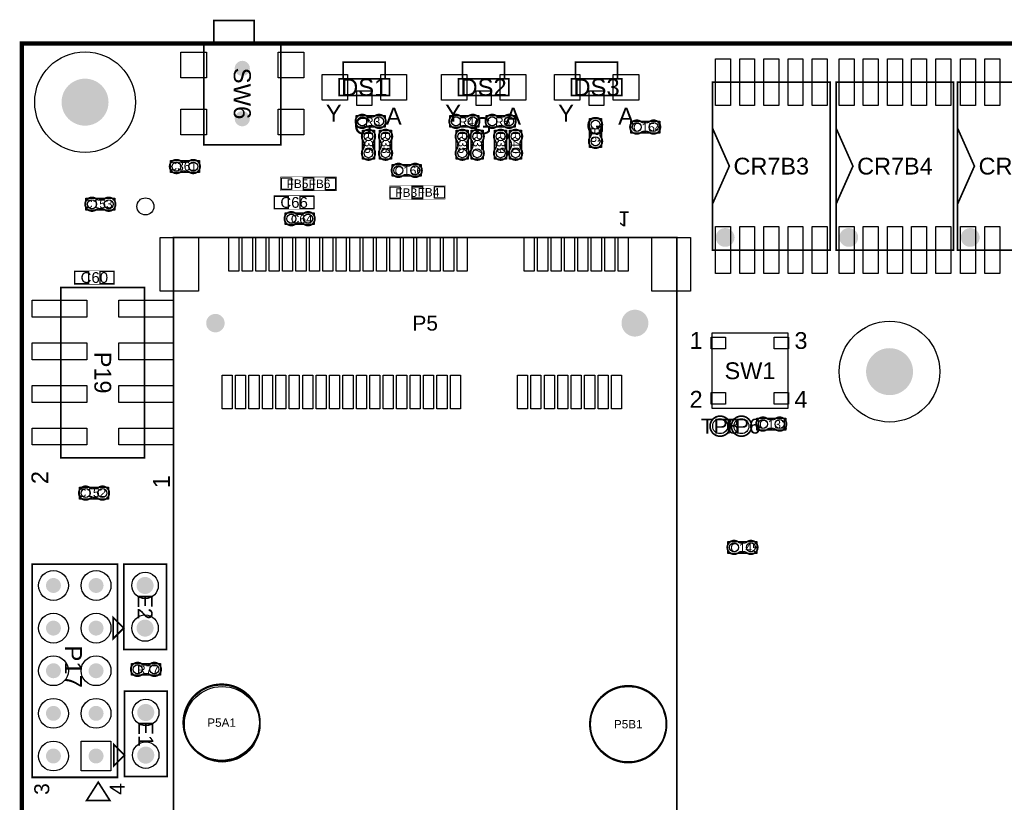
# Model space of a CAD drawing. Extents: x 0 to 140, y -5 to 98.
# Tile 2 of 6: x 0 to 59, y 47 to 93. Entities that reach past the tile are written whole.
import ezdxf
from ezdxf.enums import TextEntityAlignment as Align

# ---------------------------------------------------------------- set-up
doc = ezdxf.new("R2010")
doc.units = 0
doc.header["$MEASUREMENT"] = 0
for name, color, linetype in [('ASSEMBLY_OUTLINES_TOP', 102, 'CONTINUOUS'), ('ASSEMBLY_REF_DES_TOP', 10, 'CONTINUOUS'), ('BOARD_OUTLINE', 10, 'CONTINUOUS'), ('FIDUCIAL_PADS_TOP', 130, 'CONTINUOUS'), ('MOUNTING_HOLE_PADS_LAYER_5', 140, 'CONTINUOUS'), ('MOUNTING_HOLES_LAYER_TOP', 42, 'CONTINUOUS'), ('PART_HOLES_LAYER_TOP', 30, 'CONTINUOUS'), ('PART_PADS_LAYER_TOP', 140, 'CONTINUOUS'), ('PART_PADS_SMD_TOP', 140, 'CONTINUOUS')]:
    doc.layers.add(name, color=color, linetype=linetype)
doc.styles.add('ARIAL', font='arial.ttf')
doc.styles.add('VERIBEST_GERBER_0', font='arial.ttf')

msp = doc.modelspace()

# ---------------------------------------------------------------- linework, layer by layer
at = {"layer": 'ASSEMBLY_OUTLINES_TOP'}
for points, const_width in [([(11.44, 92.07), (11.44, 93.37), (13.84, 93.37), (13.84, 92.07)], 0.1), ([(10.84, 85.97), (10.84, 92.07), (15.44, 92.07), (15.44, 85.97)], 0.1), ([(19.155, 89.895), (19.155, 90.895), (21.655, 90.895), (21.655, 89.895)], 0.102), ([(26.267, 89.895), (26.267, 90.895), (28.767, 90.895), (28.767, 89.895)], 0.102), ([(32.998, 89.895), (32.998, 90.895), (35.498, 90.895), (35.498, 89.895)], 0.102), ([(18.905, 88.895), (18.905, 89.895), (21.905, 89.895), (21.905, 88.895)], 0.1016), ([(26.017, 88.895), (26.017, 89.895), (29.017, 89.895), (29.017, 88.895)], 0.1016), ([(32.748, 88.895), (32.748, 89.895), (35.748, 89.895), (35.748, 88.895)], 0.1016), ([(41.162, 79.696), (41.162, 89.696), (48.162, 89.696), (48.162, 79.696)], 0.1), ([(48.528, 79.696), (48.528, 89.696), (55.528, 89.696), (55.528, 79.696)], 0.1), ([(55.767, 79.696), (55.767, 89.696), (62.767, 89.696), (62.767, 79.696)], 0.1), ([(15.42724, 83.2396), (15.42724, 84.0524), (17.42876, 84.0524), (17.42876, 83.2396)], 0.0254), ([(16.74124, 83.2356), (16.74124, 84.0484), (18.74276, 84.0484), (18.74276, 83.2356)], 0.0254), ([(21.90724, 82.7106), (21.90724, 83.5234), (23.90876, 83.5234), (23.90876, 82.7106)], 0.0254), ([(23.23124, 82.7266), (23.23124, 83.5394), (25.23276, 83.5394), (25.23276, 82.7266)], 0.0254), ([(15.026088, 82.1246), (15.026088, 82.9374), (17.427912, 82.9374), (17.427912, 82.1246)], 0.0254), ([(9.038, 24.340978), (9.038, 80.440978), (39.038, 80.440978), (39.038, 24.340978)], 0.1), ([(3.123088, 77.6506), (3.123088, 78.4634), (5.524912, 78.4634), (5.524912, 77.6506)], 0.0254), ([(2.336, 67.31), (2.336, 77.47), (7.316, 77.47), (7.316, 67.31)], 0.1), ([(0.616, 48.28), (0.616, 60.98), (5.696, 60.98), (5.696, 48.28)], 0.1016), ([(6.076, 55.9), (6.076, 60.98), (8.616, 60.98), (8.616, 55.9)], 0.1016), ([(6.076, 57.17), (5.441, 56.535), (5.441, 57.805)], 0.1016), ([(6.116, 48.332), (6.116, 53.412), (8.656, 53.412), (8.656, 48.332)], 0.1016), ([(6.116, 49.602), (5.481, 48.967), (5.481, 50.237)], 0.1016), ([(3.856, 46.89), (4.556, 47.99), (5.256, 46.89)], 0.1016)]:
    msp.add_lwpolyline(points, close=True, dxfattribs=dict(at, const_width=const_width))
at = {"layer": 'ASSEMBLY_OUTLINES_TOP', "const_width": 0.1016}
for points in [[(20.684654, 87.092744), (20.905126, 87.092744), (20.905634, 87.092236, -0.088782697), (21.06159, 87.023656), (21.06032, 87.024672, 1.875349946), (21.061082, 87.69955), (21.060828, 87.699804, -0.088801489), (20.904872, 87.631224), (20.904364, 87.630716), (20.683892, 87.630716), (20.67932, 87.632494, -0.081091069), (20.532762, 87.685326, 2.020315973), (20.532508, 87.038896), (20.53327, 87.038134, -0.081091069), (20.679828, 87.090966)], [(26.272654, 87.092744), (26.493126, 87.092744), (26.493634, 87.092236, -0.088782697), (26.64959, 87.023656), (26.64832, 87.024672, 1.875349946), (26.649082, 87.69955), (26.648828, 87.699804, -0.088801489), (26.492872, 87.631224), (26.492364, 87.630716), (26.271892, 87.630716), (26.26732, 87.632494, -0.081091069), (26.120762, 87.685326, 2.020315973), (26.120508, 87.038896), (26.12127, 87.038134, -0.081091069), (26.267828, 87.090966)], [(28.431654, 87.092744), (28.652126, 87.092744), (28.652634, 87.092236, -0.088782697), (28.80859, 87.023656), (28.80732, 87.024672, 1.875349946), (28.808082, 87.69955), (28.807828, 87.699804, -0.088801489), (28.651872, 87.631224), (28.651364, 87.630716), (28.430892, 87.630716), (28.42632, 87.632494, -0.081091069), (28.279762, 87.685326, 2.020315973), (28.279508, 87.038896), (28.28027, 87.038134, -0.081091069), (28.426828, 87.090966)], [(33.918744, 86.775346), (33.918744, 86.554874), (33.918236, 86.554366, -0.088782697), (33.849656, 86.39841), (33.850672, 86.39968, 1.875349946), (34.52555, 86.398918), (34.525804, 86.399172, -0.088801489), (34.457224, 86.555128), (34.456716, 86.555636), (34.456716, 86.776108), (34.458494, 86.78068, -0.081091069), (34.511326, 86.927238, 2.020315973), (33.864896, 86.927492), (33.864134, 86.92673, -0.081091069), (33.916966, 86.780172)], [(37.046654, 86.753744), (37.267126, 86.753744), (37.267634, 86.753236, -0.088782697), (37.42359, 86.684656), (37.42232, 86.685672, 1.875349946), (37.423082, 87.36055), (37.422828, 87.360804, -0.088801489), (37.266872, 87.292224), (37.266364, 87.291716), (37.045892, 87.291716), (37.04132, 87.293494, -0.081091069), (36.894762, 87.346326, 2.020315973), (36.894508, 86.699896), (36.89527, 86.699134, -0.081091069), (37.041828, 86.751966)], [(20.929256, 85.864654), (20.929256, 86.085126), (20.929764, 86.085634, -0.088782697), (20.998344, 86.24159), (20.997328, 86.24032, 1.875349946), (20.32245, 86.241082), (20.322196, 86.240828, -0.088801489), (20.390776, 86.084872), (20.391284, 86.084364), (20.391284, 85.863892), (20.389506, 85.85932, -0.081091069), (20.336674, 85.712762, 2.020315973), (20.983104, 85.712508), (20.983866, 85.71327, -0.081091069), (20.931034, 85.859828)], [(21.945256, 85.864654), (21.945256, 86.085126), (21.945764, 86.085634, -0.088782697), (22.014344, 86.24159), (22.013328, 86.24032, 1.875349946), (21.33845, 86.241082), (21.338196, 86.240828, -0.088801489), (21.406776, 86.084872), (21.407284, 86.084364), (21.407284, 85.863892), (21.405506, 85.85932, -0.081091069), (21.352674, 85.712762, 2.020315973), (21.999104, 85.712508), (21.999866, 85.71327, -0.081091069), (21.947034, 85.859828)], [(26.517256, 85.864654), (26.517256, 86.085126), (26.517764, 86.085634, -0.088782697), (26.586344, 86.24159), (26.585328, 86.24032, 1.875349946), (25.91045, 86.241082), (25.910196, 86.240828, -0.088801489), (25.978776, 86.084872), (25.979284, 86.084364), (25.979284, 85.863892), (25.977506, 85.85932, -0.081091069), (25.924674, 85.712762, 2.020315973), (26.571104, 85.712508), (26.571866, 85.71327, -0.081091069), (26.519034, 85.859828)], [(27.406256, 85.864654), (27.406256, 86.085126), (27.406764, 86.085634, -0.088782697), (27.475344, 86.24159), (27.474328, 86.24032, 1.875349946), (26.79945, 86.241082), (26.799196, 86.240828, -0.088801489), (26.867776, 86.084872), (26.868284, 86.084364), (26.868284, 85.863892), (26.866506, 85.85932, -0.081091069), (26.813674, 85.712762, 2.020315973), (27.460104, 85.712508), (27.460866, 85.71327, -0.081091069), (27.408034, 85.859828)], [(28.803256, 85.864654), (28.803256, 86.085126), (28.803764, 86.085634, -0.088782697), (28.872344, 86.24159), (28.871328, 86.24032, 1.875349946), (28.19645, 86.241082), (28.196196, 86.240828, -0.088801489), (28.264776, 86.084872), (28.265284, 86.084364), (28.265284, 85.863892), (28.263506, 85.85932, -0.081091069), (28.210674, 85.712762, 2.020315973), (28.857104, 85.712508), (28.857866, 85.71327, -0.081091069), (28.805034, 85.859828)], [(29.692256, 85.864654), (29.692256, 86.085126), (29.692764, 86.085634, -0.088782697), (29.761344, 86.24159), (29.760328, 86.24032, 1.875349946), (29.08545, 86.241082), (29.085196, 86.240828, -0.088801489), (29.153776, 86.084872), (29.154284, 86.084364), (29.154284, 85.863892), (29.152506, 85.85932, -0.081091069), (29.099674, 85.712762, 2.020315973), (29.746104, 85.712508), (29.746866, 85.71327, -0.081091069), (29.694034, 85.859828)], [(9.818346, 84.940256), (9.597874, 84.940256), (9.597366, 84.940764, -0.088782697), (9.44141, 85.009344), (9.44268, 85.008328, 1.875349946), (9.441918, 84.33345), (9.442172, 84.333196, -0.088801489), (9.598128, 84.401776), (9.598636, 84.402284), (9.819108, 84.402284), (9.82368, 84.400506, -0.081091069), (9.970238, 84.347674, 2.020315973), (9.970492, 84.994104), (9.96973, 84.994866, -0.081091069), (9.823172, 84.942034)], [(22.838654, 84.173744), (23.059126, 84.173744), (23.059634, 84.173236, -0.088782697), (23.21559, 84.104656), (23.21432, 84.105672, 1.875349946), (23.215082, 84.78055), (23.214828, 84.780804, -0.088801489), (23.058872, 84.712224), (23.058364, 84.711716), (22.837892, 84.711716), (22.83332, 84.713494, -0.081091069), (22.686762, 84.766326, 2.020315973), (22.686508, 84.119896), (22.68727, 84.119134, -0.081091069), (22.833828, 84.171966)], [(4.783346, 82.694256), (4.562874, 82.694256), (4.562366, 82.694764, -0.088782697), (4.40641, 82.763344), (4.40768, 82.762328, 1.875349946), (4.406918, 82.08745), (4.407172, 82.087196, -0.088801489), (4.563128, 82.155776), (4.563636, 82.156284), (4.784108, 82.156284), (4.78868, 82.154506, -0.081091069), (4.935238, 82.101674, 2.020315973), (4.935492, 82.748104), (4.93473, 82.748866, -0.081091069), (4.788172, 82.696034)], [(16.456654, 81.294744), (16.677126, 81.294744), (16.677634, 81.294236, -0.088782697), (16.83359, 81.225656), (16.83232, 81.226672, 1.875349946), (16.833082, 81.90155), (16.832828, 81.901804, -0.088801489), (16.676872, 81.833224), (16.676364, 81.832716), (16.455892, 81.832716), (16.45132, 81.834494, -0.081091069), (16.304762, 81.887326, 2.020315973), (16.304508, 81.240896), (16.30527, 81.240134, -0.081091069), (16.451828, 81.292966)], [(44.560654, 69.058744), (44.781126, 69.058744), (44.781634, 69.058236, -0.088782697), (44.93759, 68.989656), (44.93632, 68.990672, 1.875349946), (44.937082, 69.66555), (44.936828, 69.665804, -0.088801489), (44.780872, 69.597224), (44.780364, 69.596716), (44.559892, 69.596716), (44.55532, 69.598494, -0.081091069), (44.408762, 69.651326, 2.020315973), (44.408508, 69.004896), (44.40927, 69.004134, -0.081091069), (44.555828, 69.056966)], [(4.407346, 65.484256), (4.186874, 65.484256), (4.186366, 65.484764, -0.088782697), (4.03041, 65.553344), (4.03168, 65.552328, 1.875349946), (4.030918, 64.87745), (4.031172, 64.877196, -0.088801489), (4.187128, 64.945776), (4.187636, 64.946284), (4.408108, 64.946284), (4.41268, 64.944506, -0.081091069), (4.559238, 64.891674, 2.020315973), (4.559492, 65.538104), (4.55873, 65.538866, -0.081091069), (4.412172, 65.486034)], [(42.843654, 61.709744), (43.064126, 61.709744), (43.064634, 61.709236, -0.088782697), (43.22059, 61.640656), (43.21932, 61.641672, 1.875349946), (43.220082, 62.31655), (43.219828, 62.316804, -0.088801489), (43.063872, 62.248224), (43.063364, 62.247716), (42.842892, 62.247716), (42.83832, 62.249494, -0.081091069), (42.691762, 62.302326, 2.020315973), (42.691508, 61.655896), (42.69227, 61.655134, -0.081091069), (42.838828, 61.707966)], [(7.297654, 54.441744), (7.518126, 54.441744), (7.518634, 54.441236, -0.088782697), (7.67459, 54.372656), (7.67332, 54.373672, 1.875349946), (7.674082, 55.04855), (7.673828, 55.048804, -0.088801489), (7.517872, 54.980224), (7.517364, 54.979716), (7.296892, 54.979716), (7.29232, 54.981494, -0.081091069), (7.145762, 55.034326, 2.020315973), (7.145508, 54.387896), (7.14627, 54.387134, -0.081091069), (7.292828, 54.439966)]]:
    msp.add_lwpolyline(points, format="xyb", dxfattribs=at)
at = {"layer": 'ASSEMBLY_OUTLINES_TOP'}
for points in [[(19.9224, 87.0074), (19.9224, 87.7186), (21.6496, 87.7186), (21.6496, 87.0074)], [(25.5104, 87.0074), (25.5104, 87.7186), (27.2376, 87.7186), (27.2376, 87.0074)], [(27.6694, 87.0074), (27.6694, 87.7186), (29.3966, 87.7186), (29.3966, 87.0074)], [(33.8334, 85.8104), (33.8334, 87.5376), (34.5446, 87.5376), (34.5446, 85.8104)], [(36.2844, 86.6684), (36.2844, 87.3796), (38.0116, 87.3796), (38.0116, 86.6684)], [(20.3034, 85.1024), (20.3034, 86.8296), (21.0146, 86.8296), (21.0146, 85.1024)], [(21.3194, 85.1024), (21.3194, 86.8296), (22.0306, 86.8296), (22.0306, 85.1024)], [(25.8914, 85.1024), (25.8914, 86.8296), (26.6026, 86.8296), (26.6026, 85.1024)], [(26.7804, 85.1024), (26.7804, 86.8296), (27.4916, 86.8296), (27.4916, 85.1024)], [(28.1774, 85.1024), (28.1774, 86.8296), (28.8886, 86.8296), (28.8886, 85.1024)], [(29.0664, 85.1024), (29.0664, 86.8296), (29.7776, 86.8296), (29.7776, 85.1024)], [(8.8534, 84.3144), (8.8534, 85.0256), (10.5806, 85.0256), (10.5806, 84.3144)], [(22.0764, 84.0884), (22.0764, 84.7996), (23.8036, 84.7996), (23.8036, 84.0884)], [(3.8184, 82.0684), (3.8184, 82.7796), (5.5456, 82.7796), (5.5456, 82.0684)], [(15.6944, 81.2094), (15.6944, 81.9206), (17.4216, 81.9206), (17.4216, 81.2094)], [(41.142, 70.254), (41.142, 74.754), (45.642, 74.754), (45.642, 70.254)], [(43.7984, 68.9734), (43.7984, 69.6846), (45.5256, 69.6846), (45.5256, 68.9734)], [(3.4424, 64.8584), (3.4424, 65.5696), (5.1696, 65.5696), (5.1696, 64.8584)], [(42.0814, 61.6244), (42.0814, 62.3356), (43.8086, 62.3356), (43.8086, 61.6244)], [(6.5354, 54.3564), (6.5354, 55.0676), (8.2626, 55.0676), (8.2626, 54.3564)]]:
    msp.add_lwpolyline(points, close=True, dxfattribs=at)
for points in [[(20.683892, 87.630716), (20.67932, 87.632494)], [(20.904872, 87.631224), (20.904364, 87.630716)], [(21.061082, 87.69955), (21.060828, 87.699804)], [(26.271892, 87.630716), (26.26732, 87.632494)], [(26.492872, 87.631224), (26.492364, 87.630716)], [(26.649082, 87.69955), (26.648828, 87.699804)], [(28.430892, 87.630716), (28.42632, 87.632494)], [(28.651872, 87.631224), (28.651364, 87.630716)], [(28.808082, 87.69955), (28.807828, 87.699804)], [(20.532508, 87.038896), (20.53327, 87.038134)], [(20.679828, 87.090966), (20.684654, 87.092744)], [(20.905126, 87.092744), (20.905634, 87.092236)], [(26.120508, 87.038896), (26.12127, 87.038134)], [(26.267828, 87.090966), (26.272654, 87.092744)], [(26.493126, 87.092744), (26.493634, 87.092236)], [(28.279508, 87.038896), (28.28027, 87.038134)], [(28.426828, 87.090966), (28.431654, 87.092744)], [(28.652126, 87.092744), (28.652634, 87.092236)], [(33.864896, 86.927492), (33.864134, 86.92673)], [(37.045892, 87.291716), (37.04132, 87.293494)], [(37.266872, 87.292224), (37.266364, 87.291716)], [(37.423082, 87.36055), (37.422828, 87.360804)], [(33.916966, 86.780172), (33.918744, 86.775346)], [(33.918744, 86.554874), (33.918236, 86.554366)], [(34.456716, 86.776108), (34.458494, 86.78068)], [(34.457224, 86.555128), (34.456716, 86.555636)], [(34.52555, 86.398918), (34.525804, 86.399172)], [(36.894508, 86.699896), (36.89527, 86.699134)], [(37.041828, 86.751966), (37.046654, 86.753744)], [(37.267126, 86.753744), (37.267634, 86.753236)], [(20.32245, 86.241082), (20.322196, 86.240828)], [(20.391284, 85.863892), (20.389506, 85.85932)], [(20.390776, 86.084872), (20.391284, 86.084364)], [(20.929256, 86.085126), (20.929764, 86.085634)], [(20.931034, 85.859828), (20.929256, 85.864654)], [(20.983104, 85.712508), (20.983866, 85.71327)], [(21.33845, 86.241082), (21.338196, 86.240828)], [(21.407284, 85.863892), (21.405506, 85.85932)], [(21.406776, 86.084872), (21.407284, 86.084364)], [(21.945256, 86.085126), (21.945764, 86.085634)], [(21.947034, 85.859828), (21.945256, 85.864654)], [(21.999104, 85.712508), (21.999866, 85.71327)], [(25.91045, 86.241082), (25.910196, 86.240828)], [(25.979284, 85.863892), (25.977506, 85.85932)], [(25.978776, 86.084872), (25.979284, 86.084364)], [(26.517256, 86.085126), (26.517764, 86.085634)], [(26.519034, 85.859828), (26.517256, 85.864654)], [(26.571104, 85.712508), (26.571866, 85.71327)], [(26.79945, 86.241082), (26.799196, 86.240828)], [(26.868284, 85.863892), (26.866506, 85.85932)], [(26.867776, 86.084872), (26.868284, 86.084364)], [(27.406256, 86.085126), (27.406764, 86.085634)], [(27.408034, 85.859828), (27.406256, 85.864654)], [(27.460104, 85.712508), (27.460866, 85.71327)], [(28.19645, 86.241082), (28.196196, 86.240828)], [(28.265284, 85.863892), (28.263506, 85.85932)], [(28.264776, 86.084872), (28.265284, 86.084364)], [(28.803256, 86.085126), (28.803764, 86.085634)], [(28.805034, 85.859828), (28.803256, 85.864654)], [(28.857104, 85.712508), (28.857866, 85.71327)], [(29.08545, 86.241082), (29.085196, 86.240828)], [(29.154284, 85.863892), (29.152506, 85.85932)], [(29.153776, 86.084872), (29.154284, 86.084364)], [(29.692256, 86.085126), (29.692764, 86.085634)], [(29.694034, 85.859828), (29.692256, 85.864654)], [(29.746104, 85.712508), (29.746866, 85.71327)], [(9.597874, 84.940256), (9.597366, 84.940764)], [(9.823172, 84.942034), (9.818346, 84.940256)], [(9.970492, 84.994104), (9.96973, 84.994866)], [(22.837892, 84.711716), (22.83332, 84.713494)], [(23.058872, 84.712224), (23.058364, 84.711716)], [(23.215082, 84.78055), (23.214828, 84.780804)], [(9.441918, 84.33345), (9.442172, 84.333196)], [(9.598128, 84.401776), (9.598636, 84.402284)], [(9.819108, 84.402284), (9.82368, 84.400506)], [(22.686508, 84.119896), (22.68727, 84.119134)], [(22.833828, 84.171966), (22.838654, 84.173744)], [(23.059126, 84.173744), (23.059634, 84.173236)], [(4.935492, 82.748104), (4.93473, 82.748866)], [(4.562874, 82.694256), (4.562366, 82.694764)], [(4.563128, 82.155776), (4.563636, 82.156284)], [(4.788172, 82.696034), (4.783346, 82.694256)], [(4.784108, 82.156284), (4.78868, 82.154506)], [(4.406918, 82.08745), (4.407172, 82.087196)], [(16.455892, 81.832716), (16.45132, 81.834494)], [(16.676872, 81.833224), (16.676364, 81.832716)], [(16.833082, 81.90155), (16.832828, 81.901804)], [(16.304508, 81.240896), (16.30527, 81.240134)], [(16.451828, 81.292966), (16.456654, 81.294744)], [(16.677126, 81.294744), (16.677634, 81.294236)], [(44.559892, 69.596716), (44.55532, 69.598494)], [(44.780872, 69.597224), (44.780364, 69.596716)], [(44.937082, 69.66555), (44.936828, 69.665804)], [(44.408508, 69.004896), (44.40927, 69.004134)], [(44.555828, 69.056966), (44.560654, 69.058744)], [(44.781126, 69.058744), (44.781634, 69.058236)], [(4.186874, 65.484256), (4.186366, 65.484764)], [(4.412172, 65.486034), (4.407346, 65.484256)], [(4.559492, 65.538104), (4.55873, 65.538866)], [(4.030918, 64.87745), (4.031172, 64.877196)], [(4.187128, 64.945776), (4.187636, 64.946284)], [(4.408108, 64.946284), (4.41268, 64.944506)], [(42.842892, 62.247716), (42.83832, 62.249494)], [(43.063872, 62.248224), (43.063364, 62.247716)], [(43.220082, 62.31655), (43.219828, 62.316804)], [(42.691508, 61.655896), (42.69227, 61.655134)], [(42.838828, 61.707966), (42.843654, 61.709744)], [(43.064126, 61.709744), (43.064634, 61.709236)], [(7.296892, 54.979716), (7.29232, 54.981494)], [(7.517872, 54.980224), (7.517364, 54.979716)], [(7.674082, 55.04855), (7.673828, 55.048804)], [(7.145508, 54.387896), (7.14627, 54.387134)], [(7.292828, 54.439966), (7.297654, 54.441744)], [(7.518126, 54.441744), (7.518634, 54.441236)]]:
    msp.add_lwpolyline(points, dxfattribs=at)
at = {"layer": 'ASSEMBLY_OUTLINES_TOP', "const_width": 0.1}
for points in [[(41.162, 86.946), (42.162, 84.696), (41.162, 82.446)], [(48.528, 86.946), (49.528, 84.696), (48.528, 82.446)], [(55.767, 86.946), (56.767, 84.696), (55.767, 82.446)]]:
    msp.add_lwpolyline(points, dxfattribs=at)
at = {"layer": 'ASSEMBLY_OUTLINES_TOP'}
for points, const_width in [([(41.632492, 80.446, -1), (42.191508, 80.446, -1)], 0.559017), ([(48.998492, 80.446, -1), (49.557508, 80.446, -1)], 0.559017), ([(56.237491, 80.446, -1), (56.796509, 80.446, -1)], 0.559017), ([(41.014, 69.202, -1), (42.214, 69.202, -1)], 0.1), ([(42.284, 69.202, -1), (43.484, 69.202, -1)], 0.1), ([(9.621, 51.54, -1), (14.193, 51.54, -1)], 0.1016), ([(33.851, 51.446, -1), (38.423, 51.446, -1)], 0.1016)]:
    msp.add_lwpolyline(points, format="xyb", close=True, dxfattribs=dict(at, const_width=const_width))
at = {"layer": 'BOARD_OUTLINE', "const_width": 0.25}
msp.add_lwpolyline([(0, 0), (0, 92), (139, 92), (139, 0)], close=True, dxfattribs=at)
at = {"layer": 'FIDUCIAL_PADS_TOP'}
msp.add_circle((7.366, 82.296), 0.508, dxfattribs=at)
at = {"layer": 'MOUNTING_HOLE_PADS_LAYER_5'}
for centre in [(3.768, 88.506), (51.709992, 72.45)]:
    msp.add_circle(centre, 3, dxfattribs=at)
at = {"layer": 'MOUNTING_HOLES_LAYER_TOP'}
for points, const_width in [([(12.915, 90.52, -1), (13.365, 90.52, -1)], 0.45), ([(3.068, 88.506, -1), (4.468, 88.506, -1)], 1.4), ([(12.915, 87.52, -1), (13.365, 87.52, -1)], 0.45), ([(11.263, 75.340978, -1), (11.813, 75.340978, -1)], 0.55), ([(36.138, 75.340978, -1), (36.938, 75.340978, -1)], 0.8), ([(51.009992, 72.45, -1), (52.409992, 72.45, -1)], 1.4)]:
    msp.add_lwpolyline(points, format="xyb", close=True, dxfattribs=dict(at, const_width=const_width))
at = {"layer": 'PART_HOLES_LAYER_TOP'}
for points, const_width in [([(1.66375, 59.71, -1), (2.10825, 59.71, -1)], 0.4445), ([(4.20375, 59.71, -1), (4.64825, 59.71, -1)], 0.4445), ([(7.092, 59.71, -1), (7.6, 59.71, -1)], 0.508), ([(1.66375, 57.17, -1), (2.10825, 57.17, -1)], 0.4445), ([(4.20375, 57.17, -1), (4.64825, 57.17, -1)], 0.4445), ([(7.092, 57.17, -1), (7.6, 57.17, -1)], 0.508), ([(1.66375, 54.63, -1), (2.10825, 54.63, -1)], 0.4445), ([(4.20375, 54.63, -1), (4.64825, 54.63, -1)], 0.4445), ([(1.66375, 52.09, -1), (2.10825, 52.09, -1)], 0.4445), ([(4.20375, 52.09, -1), (4.64825, 52.09, -1)], 0.4445), ([(7.132, 52.142, -1), (7.64, 52.142, -1)], 0.508), ([(1.66375, 49.55, -1), (2.10825, 49.55, -1)], 0.4445), ([(4.20375, 49.55, -1), (4.64825, 49.55, -1)], 0.4445), ([(7.132, 49.602, -1), (7.64, 49.602, -1)], 0.508)]:
    msp.add_lwpolyline(points, format="xyb", close=True, dxfattribs=dict(at, const_width=const_width))
at = {"layer": 'PART_PADS_LAYER_TOP'}
msp.add_lwpolyline([(3.537, 48.661), (3.537, 50.439), (5.315, 50.439), (5.315, 48.661)], close=True, dxfattribs=at)
for centre, radius in [((1.886, 59.71), 0.889), ((4.426, 59.71), 0.889), ((7.346, 59.71), 0.7874), ((1.886, 57.17), 0.889), ((4.426, 57.17), 0.889), ((7.346, 57.17), 0.7874), ((1.886, 54.63), 0.889), ((4.426, 54.63), 0.889), ((1.886, 52.09), 0.889), ((4.426, 52.09), 0.889), ((7.386, 52.142), 0.7874), ((1.886, 49.55), 0.889), ((7.386, 49.602), 0.7874)]:
    msp.add_circle(centre, radius, dxfattribs=at)
at = {"layer": 'PART_PADS_SMD_TOP'}
for points in [[(9.478, 89.958), (9.478, 91.482), (11.002, 91.482), (11.002, 89.958)], [(15.278, 89.958), (15.278, 91.482), (16.802, 91.482), (16.802, 89.958)], [(41.3375, 88.299), (41.3375, 91.093), (42.2265, 91.093), (42.2265, 88.299)], [(42.7775, 88.299), (42.7775, 91.093), (43.6665, 91.093), (43.6665, 88.299)], [(44.2175, 88.299), (44.2175, 91.093), (45.1065, 91.093), (45.1065, 88.299)], [(45.6575, 88.299), (45.6575, 91.093), (46.5465, 91.093), (46.5465, 88.299)], [(47.0975, 88.299), (47.0975, 91.093), (47.9865, 91.093), (47.9865, 88.299)], [(48.7035, 88.299), (48.7035, 91.093), (49.5925, 91.093), (49.5925, 88.299)], [(50.1435, 88.299), (50.1435, 91.093), (51.0325, 91.093), (51.0325, 88.299)], [(51.5835, 88.299), (51.5835, 91.093), (52.4725, 91.093), (52.4725, 88.299)], [(53.0235, 88.299), (53.0235, 91.093), (53.9125, 91.093), (53.9125, 88.299)], [(54.4635, 88.299), (54.4635, 91.093), (55.3525, 91.093), (55.3525, 88.299)], [(55.9425, 88.299), (55.9425, 91.093), (56.8315, 91.093), (56.8315, 88.299)], [(57.3825, 88.299), (57.3825, 91.093), (58.2715, 91.093), (58.2715, 88.299)], [(17.893, 88.633), (17.893, 90.157), (19.417, 90.157), (19.417, 88.633)], [(21.393, 88.633), (21.393, 90.157), (22.917, 90.157), (22.917, 88.633)], [(25.005, 88.633), (25.005, 90.157), (26.529, 90.157), (26.529, 88.633)], [(28.505, 88.633), (28.505, 90.157), (30.029, 90.157), (30.029, 88.633)], [(31.736, 88.633), (31.736, 90.157), (33.26, 90.157), (33.26, 88.633)], [(35.236, 88.633), (35.236, 90.157), (36.76, 90.157), (36.76, 88.633)], [(19.9605, 88.3005), (19.9605, 89.1895), (20.8495, 89.1895), (20.8495, 88.3005)], [(27.0725, 88.3005), (27.0725, 89.1895), (27.9615, 89.1895), (27.9615, 88.3005)], [(33.8035, 88.3005), (33.8035, 89.1895), (34.6925, 89.1895), (34.6925, 88.3005)], [(9.478, 86.558), (9.478, 88.082), (11.002, 88.082), (11.002, 86.558)], [(15.278, 86.558), (15.278, 88.082), (16.802, 88.082), (16.802, 86.558)], [(15.4676, 83.296), (15.4676, 83.996), (16.0676, 83.996), (16.0676, 83.296)], [(16.7816, 83.292), (16.7816, 83.992), (17.3816, 83.992), (17.3816, 83.292)], [(16.7884, 83.296), (16.7884, 83.996), (17.3884, 83.996), (17.3884, 83.296)], [(18.1024, 83.292), (18.1024, 83.992), (18.7024, 83.992), (18.7024, 83.292)], [(21.9476, 82.767), (21.9476, 83.467), (22.5476, 83.467), (22.5476, 82.767)], [(23.2684, 82.767), (23.2684, 83.467), (23.8684, 83.467), (23.8684, 82.767)], [(23.2716, 82.783), (23.2716, 83.483), (23.8716, 83.483), (23.8716, 82.783)], [(24.5924, 82.783), (24.5924, 83.483), (25.1924, 83.483), (25.1924, 82.783)], [(15.0586, 82.15), (15.0586, 82.912), (15.8714, 82.912), (15.8714, 82.15)], [(16.5826, 82.15), (16.5826, 82.912), (17.3954, 82.912), (17.3954, 82.15)], [(41.3375, 78.299), (41.3375, 81.093), (42.2265, 81.093), (42.2265, 78.299)], [(42.7775, 78.299), (42.7775, 81.093), (43.6665, 81.093), (43.6665, 78.299)], [(44.2175, 78.299), (44.2175, 81.093), (45.1065, 81.093), (45.1065, 78.299)], [(45.6575, 78.299), (45.6575, 81.093), (46.5465, 81.093), (46.5465, 78.299)], [(47.0975, 78.299), (47.0975, 81.093), (47.9865, 81.093), (47.9865, 78.299)], [(48.7035, 78.299), (48.7035, 81.093), (49.5925, 81.093), (49.5925, 78.299)], [(50.1435, 78.299), (50.1435, 81.093), (51.0325, 81.093), (51.0325, 78.299)], [(51.5835, 78.299), (51.5835, 81.093), (52.4725, 81.093), (52.4725, 78.299)], [(53.0235, 78.299), (53.0235, 81.093), (53.9125, 81.093), (53.9125, 78.299)], [(54.4635, 78.299), (54.4635, 81.093), (55.3525, 81.093), (55.3525, 78.299)], [(55.9425, 78.299), (55.9425, 81.093), (56.8315, 81.093), (56.8315, 78.299)], [(57.3825, 78.299), (57.3825, 81.093), (58.2715, 81.093), (58.2715, 78.299)], [(8.238, 77.240978), (8.238, 80.440978), (10.538, 80.440978), (10.538, 77.240978)], [(12.338, 78.440978), (12.338, 80.440978), (12.938, 80.440978), (12.938, 78.440978)], [(13.138, 78.440978), (13.138, 80.440978), (13.738, 80.440978), (13.738, 78.440978)], [(13.938, 78.440978), (13.938, 80.440978), (14.538, 80.440978), (14.538, 78.440978)], [(14.738, 78.440978), (14.738, 80.440978), (15.338, 80.440978), (15.338, 78.440978)], [(15.538, 78.440978), (15.538, 80.440978), (16.138, 80.440978), (16.138, 78.440978)], [(16.338, 78.440978), (16.338, 80.440978), (16.938, 80.440978), (16.938, 78.440978)], [(17.138, 78.440978), (17.138, 80.440978), (17.738, 80.440978), (17.738, 78.440978)], [(17.938, 78.440978), (17.938, 80.440978), (18.538, 80.440978), (18.538, 78.440978)], [(18.738, 78.440978), (18.738, 80.440978), (19.338, 80.440978), (19.338, 78.440978)], [(19.538, 78.440978), (19.538, 80.440978), (20.138, 80.440978), (20.138, 78.440978)], [(20.338, 78.440978), (20.338, 80.440978), (20.938, 80.440978), (20.938, 78.440978)], [(21.138, 78.440978), (21.138, 80.440978), (21.738, 80.440978), (21.738, 78.440978)], [(21.938, 78.440978), (21.938, 80.440978), (22.538, 80.440978), (22.538, 78.440978)], [(22.738, 78.440978), (22.738, 80.440978), (23.338, 80.440978), (23.338, 78.440978)], [(23.538, 78.440978), (23.538, 80.440978), (24.138, 80.440978), (24.138, 78.440978)], [(24.338, 78.440978), (24.338, 80.440978), (24.938, 80.440978), (24.938, 78.440978)], [(25.138, 78.440978), (25.138, 80.440978), (25.738, 80.440978), (25.738, 78.440978)], [(25.938, 78.440978), (25.938, 80.440978), (26.538, 80.440978), (26.538, 78.440978)], [(29.938, 78.440978), (29.938, 80.440978), (30.538, 80.440978), (30.538, 78.440978)], [(30.738, 78.440978), (30.738, 80.440978), (31.338, 80.440978), (31.338, 78.440978)], [(31.538, 78.440978), (31.538, 80.440978), (32.138, 80.440978), (32.138, 78.440978)], [(32.338, 78.440978), (32.338, 80.440978), (32.938, 80.440978), (32.938, 78.440978)], [(33.138, 78.440978), (33.138, 80.440978), (33.738, 80.440978), (33.738, 78.440978)], [(33.938, 78.440978), (33.938, 80.440978), (34.538, 80.440978), (34.538, 78.440978)], [(34.738, 78.440978), (34.738, 80.440978), (35.338, 80.440978), (35.338, 78.440978)], [(35.538, 78.440978), (35.538, 80.440978), (36.138, 80.440978), (36.138, 78.440978)], [(37.538, 77.240978), (37.538, 80.440978), (39.838, 80.440978), (39.838, 77.240978)], [(3.1556, 77.676), (3.1556, 78.438), (3.9684, 78.438), (3.9684, 77.676)], [(4.6796, 77.676), (4.6796, 78.438), (5.4924, 78.438), (5.4924, 77.676)], [(0.626, 75.7), (0.626, 76.7), (3.876, 76.7), (3.876, 75.7)], [(5.776, 75.7), (5.776, 76.7), (9.026, 76.7), (9.026, 75.7)], [(0.626, 73.16), (0.626, 74.16), (3.876, 74.16), (3.876, 73.16)], [(5.776, 73.16), (5.776, 74.16), (9.026, 74.16), (9.026, 73.16)], [(41.087, 73.804), (41.087, 74.504), (41.937, 74.504), (41.937, 73.804)], [(44.837, 73.804), (44.837, 74.504), (45.687, 74.504), (45.687, 73.804)], [(11.938, 70.240978), (11.938, 72.240978), (12.538, 72.240978), (12.538, 70.240978)], [(12.738, 70.240978), (12.738, 72.240978), (13.338, 72.240978), (13.338, 70.240978)], [(13.538, 70.240978), (13.538, 72.240978), (14.138, 72.240978), (14.138, 70.240978)], [(14.338, 70.240978), (14.338, 72.240978), (14.938, 72.240978), (14.938, 70.240978)], [(15.138, 70.240978), (15.138, 72.240978), (15.738, 72.240978), (15.738, 70.240978)], [(15.938, 70.240978), (15.938, 72.240978), (16.538, 72.240978), (16.538, 70.240978)], [(16.738, 70.240978), (16.738, 72.240978), (17.338, 72.240978), (17.338, 70.240978)], [(17.538, 70.240978), (17.538, 72.240978), (18.138, 72.240978), (18.138, 70.240978)], [(18.338, 70.240978), (18.338, 72.240978), (18.938, 72.240978), (18.938, 70.240978)], [(19.138, 70.240978), (19.138, 72.240978), (19.738, 72.240978), (19.738, 70.240978)], [(19.938, 70.240978), (19.938, 72.240978), (20.538, 72.240978), (20.538, 70.240978)], [(20.738, 70.240978), (20.738, 72.240978), (21.338, 72.240978), (21.338, 70.240978)], [(21.538, 70.240978), (21.538, 72.240978), (22.138, 72.240978), (22.138, 70.240978)], [(22.338, 70.240978), (22.338, 72.240978), (22.938, 72.240978), (22.938, 70.240978)], [(23.138, 70.240978), (23.138, 72.240978), (23.738, 72.240978), (23.738, 70.240978)], [(23.938, 70.240978), (23.938, 72.240978), (24.538, 72.240978), (24.538, 70.240978)], [(24.738, 70.240978), (24.738, 72.240978), (25.338, 72.240978), (25.338, 70.240978)], [(25.538, 70.240978), (25.538, 72.240978), (26.138, 72.240978), (26.138, 70.240978)], [(29.538, 70.240978), (29.538, 72.240978), (30.138, 72.240978), (30.138, 70.240978)], [(30.338, 70.240978), (30.338, 72.240978), (30.938, 72.240978), (30.938, 70.240978)], [(31.138, 70.240978), (31.138, 72.240978), (31.738, 72.240978), (31.738, 70.240978)], [(31.938, 70.240978), (31.938, 72.240978), (32.538, 72.240978), (32.538, 70.240978)], [(32.738, 70.240978), (32.738, 72.240978), (33.338, 72.240978), (33.338, 70.240978)], [(33.538, 70.240978), (33.538, 72.240978), (34.138, 72.240978), (34.138, 70.240978)], [(34.338, 70.240978), (34.338, 72.240978), (34.938, 72.240978), (34.938, 70.240978)], [(35.138, 70.240978), (35.138, 72.240978), (35.738, 72.240978), (35.738, 70.240978)], [(0.626, 70.62), (0.626, 71.62), (3.876, 71.62), (3.876, 70.62)], [(5.776, 70.62), (5.776, 71.62), (9.026, 71.62), (9.026, 70.62)], [(41.087, 70.504), (41.087, 71.204), (41.937, 71.204), (41.937, 70.504)], [(44.837, 70.504), (44.837, 71.204), (45.687, 71.204), (45.687, 70.504)], [(0.626, 68.08), (0.626, 69.08), (3.876, 69.08), (3.876, 68.08)], [(5.776, 68.08), (5.776, 69.08), (9.026, 69.08), (9.026, 68.08)]]:
    msp.add_lwpolyline(points, close=True, dxfattribs=at)
for centre, radius in [((20.286, 87.363), 0.2667), ((21.286, 87.363), 0.2667), ((25.874, 87.363), 0.2667), ((26.874, 87.363), 0.2667), ((28.033, 87.363), 0.2667), ((29.033, 87.363), 0.2667), ((34.189, 87.174), 0.2667), ((36.648, 87.024), 0.2667), ((37.648, 87.024), 0.2667), ((20.659, 86.466), 0.2667), ((21.675, 86.466), 0.2667), ((26.247, 86.466), 0.2667), ((27.136, 86.466), 0.2667), ((28.533, 86.466), 0.2667), ((29.422, 86.466), 0.2667), ((34.189, 86.174), 0.2667), ((20.659, 85.466), 0.2667), ((21.675, 85.466), 0.2667), ((26.247, 85.466), 0.2667), ((27.136, 85.466), 0.2667), ((28.533, 85.466), 0.2667), ((29.422, 85.466), 0.2667), ((9.217, 84.67), 0.2667), ((10.217, 84.67), 0.2667), ((22.44, 84.444), 0.2667), ((23.44, 84.444), 0.2667), ((4.182, 82.424), 0.2667), ((5.182, 82.424), 0.2667), ((16.058, 81.565), 0.2667), ((17.058, 81.565), 0.2667), ((41.614, 69.202), 0.4445), ((42.884, 69.202), 0.4445), ((44.162, 69.329), 0.2667), ((45.162, 69.329), 0.2667), ((3.806, 65.214), 0.2667), ((4.806, 65.214), 0.2667), ((42.445, 61.98), 0.2667), ((43.445, 61.98), 0.2667), ((6.899, 54.712), 0.2667), ((7.899, 54.712), 0.2667), ((11.907, 51.54), 2.25), ((11.938, 51.440978), 2.25), ((36.137, 51.446), 2.25), ((36.138, 51.440978), 2.25)]:
    msp.add_circle(centre, radius, dxfattribs=at)

# ---------------------------------------------------------------- texts
at = {"layer": 'ASSEMBLY_OUTLINES_TOP'}
for s, height, style, p in [('Y', 1.016, 'ARIAL', (18.588, 87.852)), ('A', 1.016, 'ARIAL', (22.164902, 87.670276)), ('Y', 1.016, 'ARIAL', (25.7, 87.852)), ('A', 1.016, 'ARIAL', (29.276902, 87.670276)), ('Y', 1.016, 'ARIAL', (32.431, 87.852)), ('A', 1.016, 'ARIAL', (36.007902, 87.670276)), ('G', 1.016, 'ARIAL', (20.338, 87.102)), ('G', 1.016, 'ARIAL', (27.45, 87.102)), ('G', 1.016, 'ARIAL', (34.181, 87.102)), ('1', 1, 'VERIBEST_GERBER_0', (40.182765, 74.305059)), ('3', 1, 'VERIBEST_GERBER_0', (46.432, 74.304)), ('2', 1, 'VERIBEST_GERBER_0', (40.182, 70.804)), ('4', 1, 'VERIBEST_GERBER_0', (46.432, 70.804))]:
    msp.add_text(s, height=height, dxfattribs=dict(at, style=style)).set_placement(p, align=Align.MIDDLE_CENTER)
at = {"layer": 'ASSEMBLY_OUTLINES_TOP', "style": 'ARIAL', "text_generation_flag": 2}
msp.add_text('1', height=0.9, rotation=180, dxfattribs=at).set_placement((35.879, 81.550978), align=Align.MIDDLE_CENTER)
at = {"layer": 'ASSEMBLY_OUTLINES_TOP'}
for s, height, style, p in [('2', 1, 'ARIAL', (1.076, 66.14)), ('1', 1, 'ARIAL', (8.326, 65.89)), ('3', 0.89, 'VERIBEST_GERBER_0', (1.190036, 47.583058)), ('4', 0.89, 'VERIBEST_GERBER_0', (5.690036, 47.583058))]:
    msp.add_text(s, height=height, rotation=90, dxfattribs=dict(at, style=style)).set_placement(p, align=Align.MIDDLE_CENTER)
at = {"layer": 'ASSEMBLY_REF_DES_TOP', "style": 'ARIAL'}
for s, height, p in [('SW6', 1.016, (13.14, 89.02)), ('R6', 0.508, (34.168172, 86.551496)), ('R36', 0.508, (20.679828, 86.088504)), ('R38', 0.508, (21.695828, 86.088504)), ('R35', 0.508, (26.267828, 86.088504)), ('R37', 0.508, (27.156828, 86.088504)), ('R39', 0.508, (28.553828, 86.088504)), ('R40', 0.508, (29.442828, 86.088504)), ('P19', 1, (4.826, 72.39)), ('E2', 0.889, (7.346, 58.44)), ('P17', 1.016, (3.07599, 54.87003)), ('E1', 0.889, (7.386, 50.872))]:
    msp.add_text(s, height=height, rotation=270, dxfattribs=at).set_placement(p, align=Align.MIDDLE_CENTER)
at = {"layer": 'ASSEMBLY_REF_DES_TOP'}
for s, height, style, p in [('DS1', 1.016, 'ARIAL', (20.405, 89.395)), ('DS2', 1.016, 'ARIAL', (27.517, 89.395)), ('DS3', 1.016, 'ARIAL', (34.248, 89.395)), ('R3', 0.508, 'ARIAL', (20.908504, 87.342172)), ('R4', 0.508, 'ARIAL', (26.496504, 87.342172)), ('R5', 0.508, 'ARIAL', (28.655504, 87.342172)), ('C154', 0.508, 'ARIAL', (37.270504, 87.003172)), ('CR7B3', 1, 'ARIAL', (44.662, 84.696)), ('CR7B4', 1, 'ARIAL', (52.028, 84.696)), ('CR7B1', 1, 'ARIAL', (59.267, 84.696)), ('C361', 0.508, 'ARIAL', (9.594496, 84.690828)), ('C166', 0.508, 'ARIAL', (23.062504, 84.423172)), ('FB6', 0.508, 'ARIAL', (17.742, 83.642)), ('FB5', 0.508, 'ARIAL', (16.428, 83.646)), ('FB3', 0.508, 'ARIAL', (22.908, 83.117)), ('FB4', 0.508, 'ARIAL', (24.232, 83.133)), ('C66', 0.64, 'ARIAL', (16.227, 82.531)), ('C153', 0.508, 'ARIAL', (4.559496, 82.444828)), ('C64', 0.508, 'ARIAL', (16.680504, 81.544172)), ('C60', 0.64, 'ARIAL', (4.324, 78.057)), ('P5', 0.89, 'ARIAL', (24.038, 75.340978)), ('SW1', 1, 'ARIAL', (43.392, 72.504)), ('TP8', 0.89, 'ARIAL', (41.614, 69.202)), ('TP6', 0.89, 'ARIAL', (42.884, 69.202)), ('C131', 0.508, 'ARIAL', (44.784504, 69.308172)), ('C152', 0.508, 'ARIAL', (4.183496, 65.234828)), ('C145', 0.508, 'ARIAL', (43.067504, 61.959172)), ('R77', 0.508, 'ARIAL', (7.521504, 54.691172)), ('P5A1', 0.5, 'VERIBEST_GERBER_0', (11.907, 51.54)), ('P5B1', 0.5, 'VERIBEST_GERBER_0', (36.137, 51.446))]:
    msp.add_text(s, height=height, dxfattribs=dict(at, style=style)).set_placement(p, align=Align.MIDDLE_CENTER)

doc.saveas('drawing.dxf')
